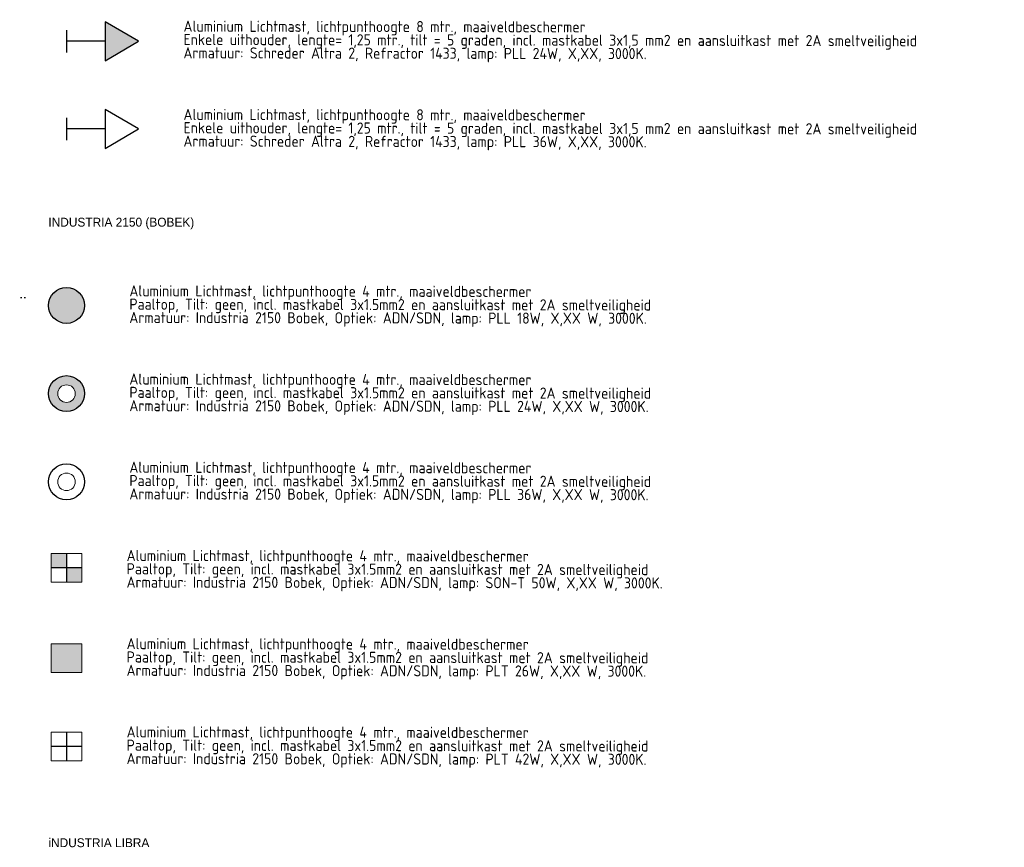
# Model space of a CAD drawing. Header units: millimetres. Extents: x -16321526 to -4431526, y 5084381 to 13484381.
# Tile 15 of 49: x -15926215 to -15482685, y 7031557 to 7404458. Entities that reach past the tile are written whole.
import ezdxf
from ezdxf.enums import TextEntityAlignment as Align
from ezdxf.lldxf.tags import DXFTag

# ---------------------------------------------------------------- set-up
doc = ezdxf.new("R2010")
doc.units = ezdxf.units.MM
for name, color, linetype, lineweight in [('B-WE-KL-ET_LS_OV-T25', 250, 'Continuous', 25), ('N-WE-KL-ET_LS_OV_LICHTMAST_LSL-S', 90, 'Continuous', 35), ('N-WE-KL-ET_LS_OV_LSL-T18', 10, 'Continuous', 18), ('N-WE-KL-ET_LS_OV_LSL-T25', 10, 'Continuous', 25), ('N-WE-KL-ET_LS_OV_LSL-T35', 10, 'Continuous', 35), ('N-WE-KL-ET_LS_OV_MANTELBUIS_LSL-G', 90, 'Continuous', 35)]:
    doc.layers.add(name, color=color, linetype=linetype, lineweight=lineweight)
doc.layers.add('nieuw', color=3, linetype='Continuous')
doc.styles.add('0.25 (1 200)', font='dgn032.shx', dxfattribs={"height": 0.5})
doc.styles.add('ISO', font='isocp')
doc.styles.add('NLCS-ISO', font='txt')
tags = doc.linetypes.add('Voedingskabel VERWIJDEREN x', pattern='A,25,1,["X",Standard,S=2.54,R=0,X=-2.54,Y=-1.27],1', length=27).pattern_tags.tags
tags[6] = DXFTag(74, 10)
pattern_1 = [(0, (9.628, -3.036), (0, 6.985), [5.08, -1.905]), (90, (9.628, -3.036), (-6.985, 4e-16), [5.08, -1.905])]
pattern_2 = [(0, (12.628, -2.161), (0, 6.985), [5.08, -1.905]), (90, (12.628, -2.161), (-6.985, 4e-16), [5.08, -1.905])]
pattern_3 = [(0, (-26.671, 0), (0, 6.985), [5.08, -1.905]), (90, (-26.671, 0), (-6.985, 4e-16), [5.08, -1.905])]
pattern_4 = [(0, (-23.671, 0.875), (0, 6.985), [5.08, -1.905]), (90, (-23.671, 0.875), (-6.985, 4e-16), [5.08, -1.905])]
pattern_5 = [(0, (-26.875, 1e-15), (0, 6.985), [5.08, -1.905]), (90, (-26.875, 1e-15), (-6.985, 4e-16), [5.08, -1.905])]
pattern_6 = [(0, (-23.875, 0.875), (0, 6.985), [5.08, -1.905]), (90, (-23.875, 0.875), (-6.985, 4e-16), [5.08, -1.905])]

# ---------------------------------------------------------------- blocks, each defined once
blk = doc.blocks.new('*U248')
at = {"layer": 'nieuw'}
h = blk.add_hatch(dxfattribs=at)
h.set_pattern_fill('ANGLE', color=256)
h.set_pattern_definition(pattern_1)
h.paths.add_polyline_path([(17.06, 0.61), (17.75, 0.02), (17.91, 0.91)])
h.paths.add_polyline_path([(15.41, 0.61), (16.1, 0.02), (16.26, 0.91)])
h = blk.add_hatch(dxfattribs=at)
h.set_pattern_fill('ANGLE', color=256)
h.set_pattern_definition(pattern_2)
h.paths.add_polyline_path([(16.26, 0.91), (15.41, 0.61), (16.1, 0.02)])
h.paths.add_polyline_path([(17.06, 0.61), (17.75, 0.02), (17.91, 0.91)])
at = {"layer": 'N-WE-KL-ET_LS_OV_LICHTMAST_LSL-S', "lineweight": -2}
for p, q in [((0, 5), (0, -5)), ((32.46, 0), (17.46, 8.79)), ((17.46, 8.79), (17.46, -8.79)), ((17.46, 0), (0, 0)), ((17.46, -8.79), (32.46, 0))]:
    blk.add_line(p, q, dxfattribs=at)
at = {"layer": 'B-WE-KL-ET_LS_OV-T25', "style": 'NLCS-ISO'}
blk.add_attdef('MAST_CODE', (-2.27, 12.65), '', height=2.5, dxfattribs=at)
at = {"layer": 'B-WE-KL-ET_LS_OV-T25', "linetype": 'ByBlock', "style": 'NLCS-ISO'}
blk.add_attdef('FASE-AANSLUITING', (22.58, -13.33), '', height=1.8, dxfattribs=at)
at = {"layer": 'B-WE-KL-ET_LS_OV-T25', "style": 'NLCS-ISO', "flags": 1}
for tag, p in [('KERN', (82.61, -13.16)), ('WIJK', (82.61, -16.56)), ('STRAAT', (82.61, -23.36)), ('BUURT', (82.61, -19.96)), ('EIGENAAR_INSTALLATIE', (82.61, -26.76)), ('BEHEERDER', (82.61, -30.16)), ('SOORT_INSTALLATIE', (82.61, -36.96)), ('NETWERK', (82.61, -33.56)), ('KAST_CODE', (82.61, -40.36)), ('KAST_NUMMER', (82.61, -43.76)), ('GROEP_NUMMER', (82.53, -47.08)), ('TYPE_AANSLUITING', (82.23, -57.05)), ('TYPE_AANSLUITBLOK', (82.23, -60.84)), ('AFGEZEKERDE_WAARDE', (82.23, -64.62)), ('ALG_ONDERGROND', (82.23, -68.41)), ('OV_MAST_MATERIAAL', (81.82, -96.01)), ('OV_MAST_KLEUR', (81.82, -99.39)), ('CONSERVERING', (81.82, -102.77)), ('LEVERANCIER', (81.82, -106.15)), ('PLAATSINGSDATUM', (81.82, -109.55)), ('OBJECTEN_MAST', (81.74, -116.53)), ('INSPECTIEDATUM', (81.82, -112.95)), ('FOTOS', (81.82, -133.29)), ('OPMERKINGEN_inspectie', (81.82, -136.69)), ('KLEUR_ARMATUUR', (81.4, -150.6)), ('LEVERANCIER_ARMATUUR', (81.74, -153.59)), ('OPMERKINGEN_armatuur', (81.87, -163.1))]:
    blk.add_attdef(tag, p, '', height=2, dxfattribs=at)
at = {"layer": 'B-WE-KL-ET_LS_OV-T25', "linetype": 'ByBlock', "style": 'NLCS-ISO', "flags": 1}
for tag, p in [('LOCATIE_MASTNUMMER', (99.75, -49.58)), ('MASTNUMMER', (92.43, -52.95))]:
    blk.add_attdef(tag, text='', height=2, dxfattribs=at).set_placement(p, align=Align.MIDDLE)
for tag, p in [('TYPECODE', (82.23, -72.19)), ('MAST_TEKENING', (82.42, -75.87)), ('OV_MAST_HOOGTE', (82.43, -79.09)), ('UITHOUDER', (82.23, -82.47)), ('LENGTE_UITHOUDER', (82.23, -85.87)), ('TILT', (81.82, -89.39)), ('VORM', (81.82, -92.63)), ('OBJECT_1', (81.74, -119.93)), ('OBJECT_2', (81.74, -123.33)), ('VERMOGEN_OBJECTEN', (81.74, -130.09)), ('OBJECT_3', (81.74, -126.73)), ('TYPE_ARMATUUR', (81.65, -140.45)), ('LICHTPUNTHOOGTE', (81.48, -144.21)), ('PLAATSING_DATUM_ARMATUUR', (81.48, -147.61)), ('TYPE_VSA_DRIVER', (81.74, -156.58)), ('PLAATSING_JAAR_VSA', (81.74, -159.7)), ('AANTAL_LAMP', (82.01, -170.04)), ('TYPE_LAMP', (81.96, -166.65)), ('BRANDUREN_LAMP', (82.09, -173.59)), ('PLAATSING_JAAR_LAMP', (82.09, -176.93)), ('GEPLANDE_REMPLACE', (82.09, -180.27)), ('BRANDER_TYPE', (81.87, -183.91)), ('LICHTKLEUR_LAMP', (82.09, -186.79)), ('DIM_REGIME', (82.25, -190.72)), ('VERMOGEN_LAMP', (82.18, -194.4)), ('SYSTEEMVERMOGEN_LAMP', (82.14, -198.08)), ('MAX_VERMOGEN_LAMP', (82.26, -201.41))]:
    blk.add_attdef(tag, p, '', height=2, dxfattribs=at)
blk = doc.blocks.new('*U249')
at = {"layer": 'N-WE-KL-ET_LS_OV_LICHTMAST_LSL-S', "lineweight": -2}
h = blk.add_hatch(color=256, dxfattribs=at)
h.dxf.hatch_style = 1
h.paths.add_polyline_path([(17.46, 8.79), (17.46, -8.79), (32.46, 0)])
at = {"layer": 'nieuw'}
h = blk.add_hatch(dxfattribs=at)
h.set_pattern_fill('ANGLE', color=256)
h.set_pattern_definition(pattern_1)
h.paths.add_polyline_path([(17.06, 0.61), (17.75, 0.02), (17.91, 0.91)])
h.paths.add_polyline_path([(15.41, 0.61), (16.1, 0.02), (16.26, 0.91)])
h = blk.add_hatch(dxfattribs=at)
h.set_pattern_fill('ANGLE', color=256)
h.set_pattern_definition(pattern_2)
h.paths.add_polyline_path([(16.26, 0.91), (15.41, 0.61), (16.1, 0.02)])
h.paths.add_polyline_path([(17.06, 0.61), (17.75, 0.02), (17.91, 0.91)])
at = {"layer": 'N-WE-KL-ET_LS_OV_LICHTMAST_LSL-S', "lineweight": -2}
for p, q in [((0, 5), (0, -5)), ((32.46, 0), (17.46, 8.79)), ((17.46, 8.79), (17.46, -8.79)), ((17.46, 0), (0, 0)), ((17.46, -8.79), (32.46, 0))]:
    blk.add_line(p, q, dxfattribs=at)
at = {"layer": 'B-WE-KL-ET_LS_OV-T25', "style": 'NLCS-ISO'}
blk.add_attdef('MAST_CODE', (-2.27, 12.65), '', height=2.5, dxfattribs=at)
at = {"layer": 'B-WE-KL-ET_LS_OV-T25', "linetype": 'ByBlock', "style": 'NLCS-ISO'}
blk.add_attdef('FASE-AANSLUITING', (22.58, -13.33), '', height=1.8, dxfattribs=at)
at = {"layer": 'B-WE-KL-ET_LS_OV-T25', "style": 'NLCS-ISO', "flags": 1}
for tag, p in [('KERN', (82.61, -13.16)), ('WIJK', (82.61, -16.56)), ('STRAAT', (82.61, -23.36)), ('BUURT', (82.61, -19.96)), ('EIGENAAR_INSTALLATIE', (82.61, -26.76)), ('BEHEERDER', (82.61, -30.16)), ('SOORT_INSTALLATIE', (82.61, -36.96)), ('NETWERK', (82.61, -33.56)), ('KAST_CODE', (82.61, -40.36)), ('KAST_NUMMER', (82.61, -43.76)), ('GROEP_NUMMER', (82.53, -47.08)), ('TYPE_AANSLUITING', (82.23, -57.05)), ('TYPE_AANSLUITBLOK', (82.23, -60.84)), ('AFGEZEKERDE_WAARDE', (82.23, -64.62)), ('ALG_ONDERGROND', (82.23, -68.41)), ('OV_MAST_MATERIAAL', (81.82, -96.01)), ('OV_MAST_KLEUR', (81.82, -99.39)), ('CONSERVERING', (81.82, -102.77)), ('LEVERANCIER', (81.82, -106.15)), ('PLAATSINGSDATUM', (81.82, -109.55)), ('OBJECTEN_MAST', (81.74, -116.53)), ('INSPECTIEDATUM', (81.82, -112.95)), ('FOTOS', (81.82, -133.29)), ('OPMERKINGEN_inspectie', (81.82, -136.69)), ('KLEUR_ARMATUUR', (81.4, -150.6)), ('LEVERANCIER_ARMATUUR', (81.74, -153.59)), ('OPMERKINGEN_armatuur', (81.87, -163.1))]:
    blk.add_attdef(tag, p, '', height=2, dxfattribs=at)
at = {"layer": 'B-WE-KL-ET_LS_OV-T25', "linetype": 'ByBlock', "style": 'NLCS-ISO', "flags": 1}
for tag, p in [('LOCATIE_MASTNUMMER', (99.75, -49.58)), ('MASTNUMMER', (92.43, -52.95))]:
    blk.add_attdef(tag, text='', height=2, dxfattribs=at).set_placement(p, align=Align.MIDDLE)
for tag, p in [('TYPECODE', (82.23, -72.19)), ('MAST_TEKENING', (82.42, -75.87)), ('OV_MAST_HOOGTE', (82.43, -79.09)), ('UITHOUDER', (82.23, -82.47)), ('LENGTE_UITHOUDER', (82.23, -85.87)), ('TILT', (81.82, -89.39)), ('VORM', (81.82, -92.63)), ('OBJECT_1', (81.74, -119.93)), ('OBJECT_2', (81.74, -123.33)), ('VERMOGEN_OBJECTEN', (81.74, -130.09)), ('OBJECT_3', (81.74, -126.73)), ('TYPE_ARMATUUR', (81.65, -140.45)), ('LICHTPUNTHOOGTE', (81.48, -144.21)), ('PLAATSING_DATUM_ARMATUUR', (81.48, -147.61)), ('TYPE_VSA_DRIVER', (81.74, -156.58)), ('PLAATSING_JAAR_VSA', (81.74, -159.7)), ('AANTAL_LAMP', (82.01, -170.04)), ('TYPE_LAMP', (81.96, -166.65)), ('BRANDUREN_LAMP', (82.09, -173.59)), ('PLAATSING_JAAR_LAMP', (82.09, -176.93)), ('GEPLANDE_REMPLACE', (82.09, -180.27)), ('BRANDER_TYPE', (81.87, -183.91)), ('LICHTKLEUR_LAMP', (82.09, -186.79)), ('DIM_REGIME', (82.25, -190.72)), ('VERMOGEN_LAMP', (82.18, -194.4)), ('SYSTEEMVERMOGEN_LAMP', (82.14, -198.08)), ('MAX_VERMOGEN_LAMP', (82.26, -201.41))]:
    blk.add_attdef(tag, p, '', height=2, dxfattribs=at)
blk = doc.blocks.new('ET-LS-OVL-MAST-LSL_KEGEL_PLL_04')
at = {"layer": 'nieuw'}
h = blk.add_hatch(dxfattribs=at)
h.set_pattern_fill('ANGLE', color=256)
h.set_pattern_definition(pattern_3)
h.paths.add_polyline_path([(-19.24, 3.64), (-18.55, 3.06), (-18.38, 3.94)])
h.paths.add_polyline_path([(-20.89, 3.64), (-20.2, 3.06), (-20.04, 3.94)])
h = blk.add_hatch(dxfattribs=at)
h.set_pattern_fill('ANGLE', color=256)
h.set_pattern_definition(pattern_4)
h.paths.add_polyline_path([(-20.04, 3.94), (-20.89, 3.64), (-20.2, 3.06)])
h.paths.add_polyline_path([(-19.24, 3.64), (-18.55, 3.06), (-18.38, 3.94)])
at = {"layer": 'N-WE-KL-ET_LS_OV_LICHTMAST_LSL-S', "lineweight": -3}
blk.add_circle((0, 0), 8.1, dxfattribs=at)
at = {"layer": 'N-WE-KL-ET_LS_OV_LICHTMAST_LSL-S', "lineweight": 0}
blk.add_circle((0, 0), 3.96, dxfattribs=at)
at = {"layer": 'N-WE-KL-ET_LS_OV_LSL-T25', "style": 'NLCS-ISO'}
blk.add_attdef('MAST_CODE', (-12.08, 15.19), '', height=2.5, dxfattribs=at)
at = {"layer": 'N-WE-KL-ET_LS_OV_LSL-T25', "style": 'NLCS-ISO', "flags": 1}
for tag, p in [('KERN', (46.31, -10.13)), ('WIJK', (46.31, -13.53)), ('BUURT', (46.31, -16.93)), ('STRAAT', (46.31, -20.33)), ('EIGENAAR_INSTALLATIE', (46.31, -23.73)), ('BEHEERDER', (46.31, -27.13)), ('NETWERK', (46.31, -30.53)), ('SOORT_INSTALLATIE', (46.31, -33.93)), ('KAST_CODE', (46.31, -37.33)), ('KAST_NUMMER', (46.31, -40.73)), ('GROEP_NUMMER', (46.23, -44.05)), ('TYPE_AANSLUITING', (45.93, -54.02)), ('TYPE_AANSLUITBLOK', (45.93, -57.8)), ('AFGEZEKERDE_WAARDE', (45.93, -61.59)), ('ALG_ONDERGROND', (45.93, -65.37)), ('OV_MAST_MATERIAAL', (45.52, -92.97)), ('OV_MAST_KLEUR', (45.52, -96.35)), ('CONSERVERING', (45.52, -99.74)), ('LEVERANCIER', (45.52, -103.12)), ('PLAATSINGSDATUM', (45.52, -106.52)), ('INSPECTIEDATUM', (45.52, -109.92)), ('OBJECTEN_MAST', (45.44, -113.49)), ('FOTOS', (45.52, -130.26)), ('OPMERKINGEN_inspectie', (45.52, -133.66)), ('KLEUR_ARMATUUR', (45.1, -147.56)), ('LEVERANCIER_ARMATUUR', (45.44, -150.55)), ('OPMERKINGEN_armatuur', (45.57, -160.06))]:
    blk.add_attdef(tag, p, '', height=2, dxfattribs=at)
at = {"layer": 'N-WE-KL-ET_LS_OV_LSL-T25', "linetype": 'ByBlock', "style": 'NLCS-ISO'}
blk.add_attdef('FASE-AANSLUITING', (-13.56, -12.77), '', height=1.8, dxfattribs=at)
at = {"layer": 'N-WE-KL-ET_LS_OV_LSL-T25', "linetype": 'ByBlock', "style": 'NLCS-ISO', "flags": 1}
for tag, p in [('MASTNUMMER', (56.13, -49.91)), ('LOCATIE_MASTNUMMER', (63.45, -46.55))]:
    blk.add_attdef(tag, text='', height=2, dxfattribs=at).set_placement(p, align=Align.MIDDLE)
for tag, p in [('TYPECODE', (45.93, -69.16)), ('MAST_TEKENING', (46.12, -72.84)), ('OV_MAST_HOOGTE', (46.13, -76.05)), ('UITHOUDER', (45.93, -79.43)), ('LENGTE_UITHOUDER', (45.93, -82.83)), ('VORM', (45.52, -89.59)), ('TILT', (45.52, -86.35)), ('OBJECT_1', (45.44, -116.89)), ('OBJECT_2', (45.44, -120.29)), ('OBJECT_3', (45.44, -123.69)), ('VERMOGEN_OBJECTEN', (45.44, -127.06)), ('TYPE_ARMATUUR', (45.35, -137.41)), ('LICHTPUNTHOOGTE', (45.18, -141.17)), ('PLAATSING_DATUM_ARMATUUR', (45.18, -144.57)), ('TYPE_VSA_DRIVER', (45.44, -153.55)), ('PLAATSING_JAAR_VSA', (45.44, -156.66)), ('TYPE_LAMP', (45.66, -163.61)), ('AANTAL_LAMP', (45.71, -167)), ('BRANDUREN_LAMP', (45.79, -170.56)), ('PLAATSING_JAAR_LAMP', (45.79, -173.89)), ('GEPLANDE_REMPLACE', (45.79, -177.23)), ('BRANDER_TYPE', (45.57, -180.88)), ('LICHTKLEUR_LAMP', (45.79, -183.76)), ('DIM_REGIME', (45.95, -187.68)), ('VERMOGEN_LAMP', (45.88, -191.37)), ('SYSTEEMVERMOGEN_LAMP', (45.84, -195.04)), ('MAX_VERMOGEN_LAMP', (45.96, -198.37))]:
    blk.add_attdef(tag, p, '', height=2, dxfattribs=at)
blk = doc.blocks.new('ET-LS-OVL-MAST-LSL_KEGEL_PLL_05')
at = {"layer": 'N-WE-KL-ET_LS_OV_MANTELBUIS_LSL-G', "lineweight": 0}
h = blk.add_hatch(color=256, dxfattribs=at)
h.dxf.hatch_style = 1
h.paths.add_polyline_path([(-8.1, 0, 1), (8.1, 0, 1)])
h.paths.add_polyline_path([(3.96, 0, -1), (-3.96, 0, -1)], flags=16)
at = {"layer": 'nieuw'}
h = blk.add_hatch(dxfattribs=at)
h.set_pattern_fill('ANGLE', color=256)
h.set_pattern_definition(pattern_3)
h.paths.add_polyline_path([(-19.24, 3.64), (-18.55, 3.06), (-18.38, 3.94)])
h.paths.add_polyline_path([(-20.89, 3.64), (-20.2, 3.06), (-20.04, 3.94)])
h = blk.add_hatch(dxfattribs=at)
h.set_pattern_fill('ANGLE', color=256)
h.set_pattern_definition(pattern_4)
h.paths.add_polyline_path([(-20.04, 3.94), (-20.89, 3.64), (-20.2, 3.06)])
h.paths.add_polyline_path([(-19.24, 3.64), (-18.55, 3.06), (-18.38, 3.94)])
at = {"layer": 'N-WE-KL-ET_LS_OV_LICHTMAST_LSL-S', "lineweight": -3}
blk.add_circle((0, 0), 8.1, dxfattribs=at)
at = {"layer": 'N-WE-KL-ET_LS_OV_LICHTMAST_LSL-S', "lineweight": 0}
blk.add_circle((0, 0), 3.96, dxfattribs=at)
at = {"layer": 'N-WE-KL-ET_LS_OV_LSL-T25', "style": 'NLCS-ISO'}
blk.add_attdef('MAST_CODE', (-12.08, 15.19), '', height=2.5, dxfattribs=at)
at = {"layer": 'N-WE-KL-ET_LS_OV_LSL-T25', "style": 'NLCS-ISO', "flags": 1}
for tag, p in [('KERN', (46.31, -10.13)), ('WIJK', (46.31, -13.53)), ('BUURT', (46.31, -16.93)), ('STRAAT', (46.31, -20.33)), ('EIGENAAR_INSTALLATIE', (46.31, -23.73)), ('BEHEERDER', (46.31, -27.13)), ('NETWERK', (46.31, -30.53)), ('SOORT_INSTALLATIE', (46.31, -33.93)), ('KAST_CODE', (46.31, -37.33)), ('KAST_NUMMER', (46.31, -40.73)), ('GROEP_NUMMER', (46.23, -44.05)), ('TYPE_AANSLUITING', (45.93, -54.02)), ('TYPE_AANSLUITBLOK', (45.93, -57.8)), ('AFGEZEKERDE_WAARDE', (45.93, -61.59)), ('ALG_ONDERGROND', (45.93, -65.37)), ('OV_MAST_MATERIAAL', (45.52, -92.97)), ('OV_MAST_KLEUR', (45.52, -96.35)), ('CONSERVERING', (45.52, -99.74)), ('LEVERANCIER', (45.52, -103.12)), ('PLAATSINGSDATUM', (45.52, -106.52)), ('INSPECTIEDATUM', (45.52, -109.92)), ('OBJECTEN_MAST', (45.44, -113.49)), ('FOTOS', (45.52, -130.26)), ('OPMERKINGEN_inspectie', (45.52, -133.66)), ('KLEUR_ARMATUUR', (45.1, -147.56)), ('LEVERANCIER_ARMATUUR', (45.44, -150.55)), ('OPMERKINGEN_armatuur', (45.57, -160.06))]:
    blk.add_attdef(tag, p, '', height=2, dxfattribs=at)
at = {"layer": 'N-WE-KL-ET_LS_OV_LSL-T25', "linetype": 'ByBlock', "style": 'NLCS-ISO'}
blk.add_attdef('FASE-AANSLUITING', (-13.56, -12.77), '', height=1.8, dxfattribs=at)
at = {"layer": 'N-WE-KL-ET_LS_OV_LSL-T25', "linetype": 'ByBlock', "style": 'NLCS-ISO', "flags": 1}
for tag, p in [('MASTNUMMER', (56.13, -49.91)), ('LOCATIE_MASTNUMMER', (63.45, -46.55))]:
    blk.add_attdef(tag, text='', height=2, dxfattribs=at).set_placement(p, align=Align.MIDDLE)
for tag, p in [('TYPECODE', (45.93, -69.16)), ('MAST_TEKENING', (46.12, -72.84)), ('OV_MAST_HOOGTE', (46.13, -76.05)), ('UITHOUDER', (45.93, -79.43)), ('LENGTE_UITHOUDER', (45.93, -82.83)), ('VORM', (45.52, -89.59)), ('TILT', (45.52, -86.35)), ('OBJECT_1', (45.44, -116.89)), ('OBJECT_2', (45.44, -120.29)), ('OBJECT_3', (45.44, -123.69)), ('VERMOGEN_OBJECTEN', (45.44, -127.06)), ('TYPE_ARMATUUR', (45.35, -137.41)), ('LICHTPUNTHOOGTE', (45.18, -141.17)), ('PLAATSING_DATUM_ARMATUUR', (45.18, -144.57)), ('TYPE_VSA_DRIVER', (45.44, -153.55)), ('PLAATSING_JAAR_VSA', (45.44, -156.66)), ('TYPE_LAMP', (45.66, -163.61)), ('AANTAL_LAMP', (45.71, -167)), ('BRANDUREN_LAMP', (45.79, -170.56)), ('PLAATSING_JAAR_LAMP', (45.79, -173.89)), ('GEPLANDE_REMPLACE', (45.79, -177.23)), ('BRANDER_TYPE', (45.57, -180.88)), ('LICHTKLEUR_LAMP', (45.79, -183.76)), ('DIM_REGIME', (45.95, -187.68)), ('VERMOGEN_LAMP', (45.88, -191.37)), ('SYSTEEMVERMOGEN_LAMP', (45.84, -195.04)), ('MAX_VERMOGEN_LAMP', (45.96, -198.37))]:
    blk.add_attdef(tag, p, '', height=2, dxfattribs=at)
blk = doc.blocks.new('ET-LS-OVL-MAST-LSL_KEGEL_PLL_03')
at = {"layer": 'N-WE-KL-ET_LS_OV_MANTELBUIS_LSL-G', "lineweight": 0}
h = blk.add_hatch(color=256, dxfattribs=at)
h.dxf.hatch_style = 1
h.paths.add_polyline_path([(-8.1, 0, 1), (8.1, 0, 1)])
at = {"layer": 'nieuw'}
h = blk.add_hatch(dxfattribs=at)
h.set_pattern_fill('ANGLE', color=256)
h.set_pattern_definition(pattern_3)
h.paths.add_polyline_path([(-19.24, 3.64), (-18.55, 3.06), (-18.38, 3.94)])
h.paths.add_polyline_path([(-20.89, 3.64), (-20.2, 3.06), (-20.04, 3.94)])
h = blk.add_hatch(dxfattribs=at)
h.set_pattern_fill('ANGLE', color=256)
h.set_pattern_definition(pattern_4)
h.paths.add_polyline_path([(-20.04, 3.94), (-20.89, 3.64), (-20.2, 3.06)])
h.paths.add_polyline_path([(-19.24, 3.64), (-18.55, 3.06), (-18.38, 3.94)])
at = {"layer": 'N-WE-KL-ET_LS_OV_LICHTMAST_LSL-S', "lineweight": -3}
blk.add_circle((0, 0), 8.1, dxfattribs=at)
at = {"layer": 'N-WE-KL-ET_LS_OV_LSL-T25', "style": 'NLCS-ISO'}
blk.add_attdef('MAST_CODE', (-12.08, 15.19), '', height=2.5, dxfattribs=at)
at = {"layer": 'N-WE-KL-ET_LS_OV_LSL-T25', "style": 'NLCS-ISO', "flags": 1}
for tag, p in [('KERN', (46.31, -10.13)), ('WIJK', (46.31, -13.53)), ('BUURT', (46.31, -16.93)), ('STRAAT', (46.31, -20.33)), ('EIGENAAR_INSTALLATIE', (46.31, -23.73)), ('BEHEERDER', (46.31, -27.13)), ('NETWERK', (46.31, -30.53)), ('SOORT_INSTALLATIE', (46.31, -33.93)), ('KAST_CODE', (46.31, -37.33)), ('KAST_NUMMER', (46.31, -40.73)), ('GROEP_NUMMER', (46.23, -44.05)), ('TYPE_AANSLUITING', (45.93, -54.02)), ('TYPE_AANSLUITBLOK', (45.93, -57.8)), ('AFGEZEKERDE_WAARDE', (45.93, -61.59)), ('ALG_ONDERGROND', (45.93, -65.37)), ('OV_MAST_MATERIAAL', (45.52, -92.97)), ('OV_MAST_KLEUR', (45.52, -96.35)), ('CONSERVERING', (45.52, -99.74)), ('LEVERANCIER', (45.52, -103.12)), ('PLAATSINGSDATUM', (45.52, -106.52)), ('INSPECTIEDATUM', (45.52, -109.92)), ('OBJECTEN_MAST', (45.44, -113.49)), ('FOTOS', (45.52, -130.26)), ('OPMERKINGEN_inspectie', (45.52, -133.66)), ('KLEUR_ARMATUUR', (45.1, -147.56)), ('LEVERANCIER_ARMATUUR', (45.44, -150.55)), ('OPMERKINGEN_armatuur', (45.57, -160.06))]:
    blk.add_attdef(tag, p, '', height=2, dxfattribs=at)
at = {"layer": 'N-WE-KL-ET_LS_OV_LSL-T25', "linetype": 'ByBlock', "style": 'NLCS-ISO'}
blk.add_attdef('FASE-AANSLUITING', (-13.56, -12.77), '', height=1.8, dxfattribs=at)
at = {"layer": 'N-WE-KL-ET_LS_OV_LSL-T25', "linetype": 'ByBlock', "style": 'NLCS-ISO', "flags": 1}
for tag, p in [('MASTNUMMER', (56.13, -49.91)), ('LOCATIE_MASTNUMMER', (63.45, -46.55))]:
    blk.add_attdef(tag, text='', height=2, dxfattribs=at).set_placement(p, align=Align.MIDDLE)
for tag, p in [('TYPECODE', (45.93, -69.16)), ('MAST_TEKENING', (46.12, -72.84)), ('OV_MAST_HOOGTE', (46.13, -76.05)), ('UITHOUDER', (45.93, -79.43)), ('LENGTE_UITHOUDER', (45.93, -82.83)), ('VORM', (45.52, -89.59)), ('TILT', (45.52, -86.35)), ('OBJECT_1', (45.44, -116.89)), ('OBJECT_2', (45.44, -120.29)), ('OBJECT_3', (45.44, -123.69)), ('VERMOGEN_OBJECTEN', (45.44, -127.06)), ('TYPE_ARMATUUR', (45.35, -137.41)), ('LICHTPUNTHOOGTE', (45.18, -141.17)), ('PLAATSING_DATUM_ARMATUUR', (45.18, -144.57)), ('TYPE_VSA_DRIVER', (45.44, -153.55)), ('PLAATSING_JAAR_VSA', (45.44, -156.66)), ('TYPE_LAMP', (45.66, -163.61)), ('AANTAL_LAMP', (45.71, -167)), ('BRANDUREN_LAMP', (45.79, -170.56)), ('PLAATSING_JAAR_LAMP', (45.79, -173.89)), ('GEPLANDE_REMPLACE', (45.79, -177.23)), ('BRANDER_TYPE', (45.57, -180.88)), ('LICHTKLEUR_LAMP', (45.79, -183.76)), ('DIM_REGIME', (45.95, -187.68)), ('VERMOGEN_LAMP', (45.88, -191.37)), ('SYSTEEMVERMOGEN_LAMP', (45.84, -195.04)), ('MAX_VERMOGEN_LAMP', (45.96, -198.37))]:
    blk.add_attdef(tag, p, '', height=2, dxfattribs=at)
blk = doc.blocks.new('ET-LS-OVL-MAST-LSL_KEGEL_PLL_11')
at = {"layer": 'N-WE-KL-ET_LS_OV_LICHTMAST_LSL-S', "lineweight": 0}
h = blk.add_hatch(color=256, dxfattribs=at)
h.dxf.hatch_style = 1
h.paths.add_polyline_path([(6.85, 6.42), (-6.85, 6.42), (-6.85, -6.42), (6.85, -6.42)])
at = {"layer": 'nieuw'}
h = blk.add_hatch(dxfattribs=at)
h.set_pattern_fill('ANGLE', color=256)
h.set_pattern_definition(pattern_5)
h.paths.add_polyline_path([(-19.44, 3.64), (-18.75, 3.06), (-18.59, 3.94)])
h.paths.add_polyline_path([(-21.09, 3.64), (-20.41, 3.06), (-20.24, 3.94)])
h = blk.add_hatch(dxfattribs=at)
h.set_pattern_fill('ANGLE', color=256)
h.set_pattern_definition(pattern_6)
h.paths.add_polyline_path([(-20.24, 3.94), (-21.09, 3.64), (-20.41, 3.06)])
h.paths.add_polyline_path([(-19.44, 3.64), (-18.75, 3.06), (-18.59, 3.94)])
at = {"layer": 'N-WE-KL-ET_LS_OV_LICHTMAST_LSL-S', "lineweight": 0}
blk.add_lwpolyline([(6.85, 6.42), (-6.85, 6.42), (-6.85, -6.42), (6.85, -6.42)], close=True, dxfattribs=at)
at = {"layer": 'N-WE-KL-ET_LS_OV_LSL-T25', "style": 'NLCS-ISO'}
blk.add_attdef('MAST_CODE', (-6.85, 15.69), '', height=2.5, dxfattribs=at)
at = {"layer": 'N-WE-KL-ET_LS_OV_LSL-T25', "linetype": 'ByBlock', "style": 'NLCS-ISO'}
blk.add_attdef('FASE-AANSLUITING', (-13.92, -10.29), '', height=1.8, dxfattribs=at)
at = {"layer": 'N-WE-KL-ET_LS_OV_LSL-T25', "style": 'NLCS-ISO', "flags": 1}
for tag, p in [('KERN', (46.11, -10.13)), ('WIJK', (46.11, -13.53)), ('BUURT', (46.11, -16.93)), ('STRAAT', (46.11, -20.33)), ('EIGENAAR_INSTALLATIE', (46.11, -23.73)), ('BEHEERDER', (46.11, -27.13)), ('NETWERK', (46.11, -30.53)), ('SOORT_INSTALLATIE', (46.11, -33.93)), ('KAST_CODE', (46.11, -37.33)), ('KAST_NUMMER', (46.11, -40.73)), ('GROEP_NUMMER', (46.02, -44.05)), ('TYPE_AANSLUITING', (45.72, -54.02)), ('TYPE_AANSLUITBLOK', (45.72, -57.8)), ('AFGEZEKERDE_WAARDE', (45.72, -61.59)), ('ALG_ONDERGROND', (45.72, -65.37)), ('OV_MAST_MATERIAAL', (45.32, -92.97)), ('OV_MAST_KLEUR', (45.32, -96.35)), ('CONSERVERING', (45.32, -99.74)), ('LEVERANCIER', (45.32, -103.12)), ('PLAATSINGSDATUM', (45.32, -106.52)), ('INSPECTIEDATUM', (45.32, -109.92)), ('OBJECTEN_MAST', (45.24, -113.49)), ('FOTOS', (45.32, -130.26)), ('OPMERKINGEN_inspectie', (45.32, -133.66)), ('KLEUR_ARMATUUR', (44.9, -147.56)), ('LEVERANCIER_ARMATUUR', (45.23, -150.55)), ('OPMERKINGEN_armatuur', (45.37, -160.06))]:
    blk.add_attdef(tag, p, '', height=2, dxfattribs=at)
at = {"layer": 'N-WE-KL-ET_LS_OV_LSL-T25', "linetype": 'ByBlock', "style": 'NLCS-ISO', "flags": 1}
for tag, p in [('MASTNUMMER', (55.92, -49.91)), ('LOCATIE_MASTNUMMER', (63.25, -46.55))]:
    blk.add_attdef(tag, text='', height=2, dxfattribs=at).set_placement(p, align=Align.MIDDLE)
for tag, p in [('TYPECODE', (45.72, -69.16)), ('MAST_TEKENING', (45.92, -72.84)), ('OV_MAST_HOOGTE', (45.93, -76.05)), ('UITHOUDER', (45.72, -79.43)), ('LENGTE_UITHOUDER', (45.72, -82.83)), ('VORM', (45.32, -89.59)), ('TILT', (45.32, -86.35)), ('OBJECT_1', (45.24, -116.89)), ('OBJECT_2', (45.24, -120.29)), ('OBJECT_3', (45.24, -123.69)), ('VERMOGEN_OBJECTEN', (45.24, -127.06)), ('TYPE_ARMATUUR', (45.15, -137.41)), ('LICHTPUNTHOOGTE', (44.98, -141.17)), ('PLAATSING_DATUM_ARMATUUR', (44.98, -144.57)), ('TYPE_VSA_DRIVER', (45.23, -153.55)), ('PLAATSING_JAAR_VSA', (45.23, -156.66)), ('TYPE_LAMP', (45.46, -163.61)), ('AANTAL_LAMP', (45.51, -167)), ('BRANDUREN_LAMP', (45.59, -170.56)), ('PLAATSING_JAAR_LAMP', (45.59, -173.89)), ('GEPLANDE_REMPLACE', (45.59, -177.23)), ('BRANDER_TYPE', (45.37, -180.88)), ('LICHTKLEUR_LAMP', (45.59, -183.76)), ('DIM_REGIME', (45.74, -187.68)), ('VERMOGEN_LAMP', (45.68, -191.37)), ('SYSTEEMVERMOGEN_LAMP', (45.63, -195.04)), ('MAX_VERMOGEN_LAMP', (45.76, -198.37))]:
    blk.add_attdef(tag, p, '', height=2, dxfattribs=at)
blk = doc.blocks.new('ET-LS-OVL-MAST-LSL_KEGEL_PLL_16')
at = {"layer": 'nieuw'}
h = blk.add_hatch(dxfattribs=at)
h.set_pattern_fill('ANGLE', color=256)
h.set_pattern_definition(pattern_5)
h.paths.add_polyline_path([(-19.44, 3.64), (-18.75, 3.06), (-18.59, 3.94)])
h.paths.add_polyline_path([(-21.09, 3.64), (-20.41, 3.06), (-20.24, 3.94)])
h = blk.add_hatch(dxfattribs=at)
h.set_pattern_fill('ANGLE', color=256)
h.set_pattern_definition(pattern_6)
h.paths.add_polyline_path([(-20.24, 3.94), (-21.09, 3.64), (-20.41, 3.06)])
h.paths.add_polyline_path([(-19.44, 3.64), (-18.75, 3.06), (-18.59, 3.94)])
at = {"layer": 'N-WE-KL-ET_LS_OV_LICHTMAST_LSL-S', "lineweight": -3}
blk.add_line((0, 6.42), (0, -6.42), dxfattribs=at)
at = {"layer": 'N-WE-KL-ET_LS_OV_LICHTMAST_LSL-S', "lineweight": 0}
blk.add_lwpolyline([(6.85, 6.42), (-6.85, 6.42), (-6.85, -6.42), (6.85, -6.42)], close=True, dxfattribs=at)
at = {"layer": 'N-WE-KL-ET_LS_OV_LICHTMAST_LSL-S', "lineweight": -3}
blk.add_lwpolyline([(6.85, 0), (-6.85, 0)], dxfattribs=at)
at = {"layer": 'N-WE-KL-ET_LS_OV_LSL-T25', "style": 'NLCS-ISO'}
blk.add_attdef('MAST_CODE', (-6.85, 15.69), '', height=2.5, dxfattribs=at)
at = {"layer": 'N-WE-KL-ET_LS_OV_LSL-T25', "linetype": 'ByBlock', "style": 'NLCS-ISO'}
blk.add_attdef('FASE-AANSLUITING', (-13.92, -10.29), '', height=1.8, dxfattribs=at)
at = {"layer": 'N-WE-KL-ET_LS_OV_LSL-T25', "style": 'NLCS-ISO', "flags": 1}
for tag, p in [('KERN', (46.11, -10.13)), ('WIJK', (46.11, -13.53)), ('BUURT', (46.11, -16.93)), ('STRAAT', (46.11, -20.33)), ('EIGENAAR_INSTALLATIE', (46.11, -23.73)), ('BEHEERDER', (46.11, -27.13)), ('NETWERK', (46.11, -30.53)), ('SOORT_INSTALLATIE', (46.11, -33.93)), ('KAST_CODE', (46.11, -37.33)), ('KAST_NUMMER', (46.11, -40.73)), ('GROEP_NUMMER', (46.02, -44.05)), ('TYPE_AANSLUITING', (45.72, -54.02)), ('TYPE_AANSLUITBLOK', (45.72, -57.8)), ('AFGEZEKERDE_WAARDE', (45.72, -61.59)), ('ALG_ONDERGROND', (45.72, -65.37)), ('OV_MAST_MATERIAAL', (45.32, -92.97)), ('OV_MAST_KLEUR', (45.32, -96.35)), ('CONSERVERING', (45.32, -99.74)), ('LEVERANCIER', (45.32, -103.12)), ('PLAATSINGSDATUM', (45.32, -106.52)), ('INSPECTIEDATUM', (45.32, -109.92)), ('OBJECTEN_MAST', (45.24, -113.49)), ('FOTOS', (45.32, -130.26)), ('OPMERKINGEN_inspectie', (45.32, -133.66)), ('KLEUR_ARMATUUR', (44.9, -147.56)), ('LEVERANCIER_ARMATUUR', (45.23, -150.55)), ('OPMERKINGEN_armatuur', (45.37, -160.06))]:
    blk.add_attdef(tag, p, '', height=2, dxfattribs=at)
at = {"layer": 'N-WE-KL-ET_LS_OV_LSL-T25', "linetype": 'ByBlock', "style": 'NLCS-ISO', "flags": 1}
for tag, p in [('MASTNUMMER', (55.92, -49.91)), ('LOCATIE_MASTNUMMER', (63.25, -46.55))]:
    blk.add_attdef(tag, text='', height=2, dxfattribs=at).set_placement(p, align=Align.MIDDLE)
for tag, p in [('TYPECODE', (45.72, -69.16)), ('MAST_TEKENING', (45.92, -72.84)), ('OV_MAST_HOOGTE', (45.93, -76.05)), ('UITHOUDER', (45.72, -79.43)), ('LENGTE_UITHOUDER', (45.72, -82.83)), ('VORM', (45.32, -89.59)), ('TILT', (45.32, -86.35)), ('OBJECT_1', (45.24, -116.89)), ('OBJECT_2', (45.24, -120.29)), ('OBJECT_3', (45.24, -123.69)), ('VERMOGEN_OBJECTEN', (45.24, -127.06)), ('TYPE_ARMATUUR', (45.15, -137.41)), ('LICHTPUNTHOOGTE', (44.98, -141.17)), ('PLAATSING_DATUM_ARMATUUR', (44.98, -144.57)), ('TYPE_VSA_DRIVER', (45.23, -153.55)), ('PLAATSING_JAAR_VSA', (45.23, -156.66)), ('TYPE_LAMP', (45.46, -163.61)), ('AANTAL_LAMP', (45.51, -167)), ('BRANDUREN_LAMP', (45.59, -170.56)), ('PLAATSING_JAAR_LAMP', (45.59, -173.89)), ('GEPLANDE_REMPLACE', (45.59, -177.23)), ('BRANDER_TYPE', (45.37, -180.88)), ('LICHTKLEUR_LAMP', (45.59, -183.76)), ('DIM_REGIME', (45.74, -187.68)), ('VERMOGEN_LAMP', (45.68, -191.37)), ('SYSTEEMVERMOGEN_LAMP', (45.63, -195.04)), ('MAX_VERMOGEN_LAMP', (45.76, -198.37))]:
    blk.add_attdef(tag, p, '', height=2, dxfattribs=at)
blk = doc.blocks.new('ET-LS-OVL-MAST-LSL_KEGEL_PLL_15')
at = {"layer": 'N-WE-KL-ET_LS_OV_MANTELBUIS_LSL-G', "lineweight": 0}
h = blk.add_hatch(color=256, dxfattribs=at)
h.dxf.hatch_style = 1
h.paths.add_polyline_path([(0, 6.42), (-6.85, 6.42), (-6.85, 0), (0, 0)])
h.paths.add_polyline_path([(6.85, 0), (0, 0), (0, -6.42), (6.85, -6.42)])
at = {"layer": 'nieuw'}
h = blk.add_hatch(dxfattribs=at)
h.set_pattern_fill('ANGLE', color=256)
h.set_pattern_definition(pattern_5)
h.paths.add_polyline_path([(-19.44, 3.64), (-18.75, 3.06), (-18.59, 3.94)])
h.paths.add_polyline_path([(-21.09, 3.64), (-20.41, 3.06), (-20.24, 3.94)])
h = blk.add_hatch(dxfattribs=at)
h.set_pattern_fill('ANGLE', color=256)
h.set_pattern_definition(pattern_6)
h.paths.add_polyline_path([(-20.24, 3.94), (-21.09, 3.64), (-20.41, 3.06)])
h.paths.add_polyline_path([(-19.44, 3.64), (-18.75, 3.06), (-18.59, 3.94)])
at = {"layer": 'N-WE-KL-ET_LS_OV_LICHTMAST_LSL-S', "lineweight": -3}
blk.add_line((0, 6.42), (0, -6.42), dxfattribs=at)
at = {"layer": 'N-WE-KL-ET_LS_OV_LICHTMAST_LSL-S', "lineweight": 0}
blk.add_lwpolyline([(6.85, 6.42), (-6.85, 6.42), (-6.85, -6.42), (6.85, -6.42)], close=True, dxfattribs=at)
at = {"layer": 'N-WE-KL-ET_LS_OV_LICHTMAST_LSL-S', "lineweight": -3}
blk.add_lwpolyline([(6.85, 0), (-6.85, 0)], dxfattribs=at)
at = {"layer": 'N-WE-KL-ET_LS_OV_LSL-T25', "style": 'NLCS-ISO'}
blk.add_attdef('MAST_CODE', (-6.85, 15.69), '', height=2.5, dxfattribs=at)
at = {"layer": 'N-WE-KL-ET_LS_OV_LSL-T25', "linetype": 'ByBlock', "style": 'NLCS-ISO'}
blk.add_attdef('FASE-AANSLUITING', (-13.92, -10.29), '', height=1.8, dxfattribs=at)
at = {"layer": 'N-WE-KL-ET_LS_OV_LSL-T25', "style": 'NLCS-ISO', "flags": 1}
for tag, p in [('KERN', (46.11, -10.13)), ('WIJK', (46.11, -13.53)), ('BUURT', (46.11, -16.93)), ('STRAAT', (46.11, -20.33)), ('EIGENAAR_INSTALLATIE', (46.11, -23.73)), ('BEHEERDER', (46.11, -27.13)), ('NETWERK', (46.11, -30.53)), ('SOORT_INSTALLATIE', (46.11, -33.93)), ('KAST_CODE', (46.11, -37.33)), ('KAST_NUMMER', (46.11, -40.73)), ('GROEP_NUMMER', (46.02, -44.05)), ('TYPE_AANSLUITING', (45.72, -54.02)), ('TYPE_AANSLUITBLOK', (45.72, -57.8)), ('AFGEZEKERDE_WAARDE', (45.72, -61.59)), ('ALG_ONDERGROND', (45.72, -65.37)), ('OV_MAST_MATERIAAL', (45.32, -92.97)), ('OV_MAST_KLEUR', (45.32, -96.35)), ('CONSERVERING', (45.32, -99.74)), ('LEVERANCIER', (45.32, -103.12)), ('PLAATSINGSDATUM', (45.32, -106.52)), ('INSPECTIEDATUM', (45.32, -109.92)), ('OBJECTEN_MAST', (45.24, -113.49)), ('FOTOS', (45.32, -130.26)), ('OPMERKINGEN_inspectie', (45.32, -133.66)), ('KLEUR_ARMATUUR', (44.9, -147.56)), ('LEVERANCIER_ARMATUUR', (45.23, -150.55)), ('OPMERKINGEN_armatuur', (45.37, -160.06))]:
    blk.add_attdef(tag, p, '', height=2, dxfattribs=at)
at = {"layer": 'N-WE-KL-ET_LS_OV_LSL-T25', "linetype": 'ByBlock', "style": 'NLCS-ISO', "flags": 1}
for tag, p in [('MASTNUMMER', (55.92, -49.91)), ('LOCATIE_MASTNUMMER', (63.25, -46.55))]:
    blk.add_attdef(tag, text='', height=2, dxfattribs=at).set_placement(p, align=Align.MIDDLE)
for tag, p in [('TYPECODE', (45.72, -69.16)), ('MAST_TEKENING', (45.92, -72.84)), ('OV_MAST_HOOGTE', (45.93, -76.05)), ('UITHOUDER', (45.72, -79.43)), ('LENGTE_UITHOUDER', (45.72, -82.83)), ('VORM', (45.32, -89.59)), ('TILT', (45.32, -86.35)), ('OBJECT_1', (45.24, -116.89)), ('OBJECT_2', (45.24, -120.29)), ('OBJECT_3', (45.24, -123.69)), ('VERMOGEN_OBJECTEN', (45.24, -127.06)), ('TYPE_ARMATUUR', (45.15, -137.41)), ('LICHTPUNTHOOGTE', (44.98, -141.17)), ('PLAATSING_DATUM_ARMATUUR', (44.98, -144.57)), ('TYPE_VSA_DRIVER', (45.23, -153.55)), ('PLAATSING_JAAR_VSA', (45.23, -156.66)), ('TYPE_LAMP', (45.46, -163.61)), ('AANTAL_LAMP', (45.51, -167)), ('BRANDUREN_LAMP', (45.59, -170.56)), ('PLAATSING_JAAR_LAMP', (45.59, -173.89)), ('GEPLANDE_REMPLACE', (45.59, -177.23)), ('BRANDER_TYPE', (45.37, -180.88)), ('LICHTKLEUR_LAMP', (45.59, -183.76)), ('DIM_REGIME', (45.74, -187.68)), ('VERMOGEN_LAMP', (45.68, -191.37)), ('SYSTEEMVERMOGEN_LAMP', (45.63, -195.04)), ('MAX_VERMOGEN_LAMP', (45.76, -198.37))]:
    blk.add_attdef(tag, p, '', height=2, dxfattribs=at)

msp = doc.modelspace()

# ---------------------------------------------------------------- block references
at = {"layer": 'N-WE-KL-ET_LS_OV_LICHTMAST_LSL-S', "color": 0, "linetype": 'ByBlock', "lineweight": -2, "xscale": 1000, "yscale": 1000, "zscale": 1000}
for name, p in [('*U249', (-15905126, 7394740)), ('*U248', (-15905126, 7355208)), ('ET-LS-OVL-MAST-LSL_KEGEL_PLL_03', (-15905126, 7275722)), ('ET-LS-OVL-MAST-LSL_KEGEL_PLL_05', (-15905126, 7235979)), ('ET-LS-OVL-MAST-LSL_KEGEL_PLL_04', (-15905126, 7196236)), ('ET-LS-OVL-MAST-LSL_KEGEL_PLL_15', (-15905126, 7157514)), ('ET-LS-OVL-MAST-LSL_KEGEL_PLL_11', (-15905126, 7116751)), ('ET-LS-OVL-MAST-LSL_KEGEL_PLL_16', (-15905126, 7077008))]:
    msp.add_blockref(name, p, dxfattribs=at)

# ---------------------------------------------------------------- texts
at = {"layer": 'N-WE-KL-ET_LS_OV_LSL-T18', "color": 0, "linetype": 'ByBlock', "lineweight": -2, "style": 'ISO'}
for s, p in [('Aluminium Lichtmast, lichtpunthoogte 8 mtr., maaiveldbeschermer ', (-15852431, 7399037, -993241)), ('Enkele uithouder, lengte= 1,25 mtr., tilt = 5 graden, incl. mastkabel 3x1,5 mm2 en aansluitkast met 2A smeltveiligheid', (-15852441, 7393028, -993241)), ('Armatuur: Schreder Altra 2, Refractor 1433, lamp: PLL 24W, X,XX, 3000K.', (-15852451, 7387020, -993241)), ('Aluminium Lichtmast, lichtpunthoogte 8 mtr., maaiveldbeschermer ', (-15852431, 7359294, -993241)), ('Enkele uithouder, lengte= 1,25 mtr., tilt = 5 graden, incl. mastkabel 3x1,5 mm2 en aansluitkast met 2A smeltveiligheid', (-15852441, 7353285, -993241)), ('Armatuur: Schreder Altra 2, Refractor 1433, lamp: PLL 36W, X,XX, 3000K.', (-15852451, 7347277, -993241)), ('Aluminium Lichtmast, lichtpunthoogte 4 mtr., maaiveldbeschermer', (-15876796, 7279808, -993241)), ('Paaltop, Tilt: geen, incl. mastkabel 3x1.5mm2 en aansluitkast met 2A smeltveiligheid', (-15876806, 7273800, -993241)), ('Armatuur: Industria 2150 Bobek, Optiek: ADN/SDN, lamp: PLL 18W, X,XX W, 3000K.', (-15876817, 7267791, -993241)), ('Aluminium Lichtmast, lichtpunthoogte 4 mtr., maaiveldbeschermer', (-15876796, 7240065, -993241)), ('Paaltop, Tilt: geen, incl. mastkabel 3x1.5mm2 en aansluitkast met 2A smeltveiligheid', (-15876806, 7234057, -993241)), ('Armatuur: Industria 2150 Bobek, Optiek: ADN/SDN, lamp: PLL 24W, X,XX W, 3000K.', (-15876817, 7228048, -993241)), ('Aluminium Lichtmast, lichtpunthoogte 4 mtr., maaiveldbeschermer', (-15876796, 7200322, -993241)), ('Paaltop, Tilt: geen, incl. mastkabel 3x1.5mm2 en aansluitkast met 2A smeltveiligheid', (-15876806, 7194314, -993241)), ('Armatuur: Industria 2150 Bobek, Optiek: ADN/SDN, lamp: PLL 36W, X,XX W, 3000K.', (-15876817, 7188306, -993241)), ('Aluminium Lichtmast, lichtpunthoogte 4 mtr., maaiveldbeschermer', (-15878045, 7160580, -993241)), ('Paaltop, Tilt: geen, incl. mastkabel 3x1.5mm2 en aansluitkast met 2A smeltveiligheid', (-15878055, 7154571, -993241)), ('Armatuur: Industria 2150 Bobek, Optiek: ADN/SDN, lamp: SON-T 50W, X,XX W, 3000K.', (-15878066, 7148563, -993241)), ('Aluminium Lichtmast, lichtpunthoogte 4 mtr., maaiveldbeschermer', (-15878045, 7120837, -993241)), ('Paaltop, Tilt: geen, incl. mastkabel 3x1.5mm2 en aansluitkast met 2A smeltveiligheid', (-15878055, 7114828, -993241)), ('Armatuur: Industria 2150 Bobek, Optiek: ADN/SDN, lamp: PLT 26W, X,XX W, 3000K.', (-15878066, 7108820, -993241)), ('Aluminium Lichtmast, lichtpunthoogte 4 mtr., maaiveldbeschermer', (-15878045, 7081094, -993241)), ('Paaltop, Tilt: geen, incl. mastkabel 3x1.5mm2 en aansluitkast met 2A smeltveiligheid', (-15878055, 7075085, -993241)), ('Armatuur: Industria 2150 Bobek, Optiek: ADN/SDN, lamp: PLT 42W, X,XX W, 3000K.', (-15878066, 7069077, -993241))]:
    msp.add_text(s, height=5000, rotation=359.9027, dxfattribs=at).set_placement(p)
at = {"layer": 'N-WE-KL-ET_LS_OV_LSL-T35', "color": 1, "linetype": 'Voedingskabel VERWIJDEREN x', "lineweight": 0, "char_height": 4000, "attachment_point": 1, "style": '0.25 (1 200)'}
for s, heights, insert in [('INDUSTRIA 2150 (BOBEK)', [0], (-15913283, 7315225)), ('iNDUSTRIA LIBRA', [2213], (-15913283, 7035628))]:
    msp.add_mtext_dynamic_manual_height_columns(s, width=84503.61, gutter_width=20000, heights=heights, dxfattribs=dict(at, insert=insert))

doc.saveas('drawing.dxf')
